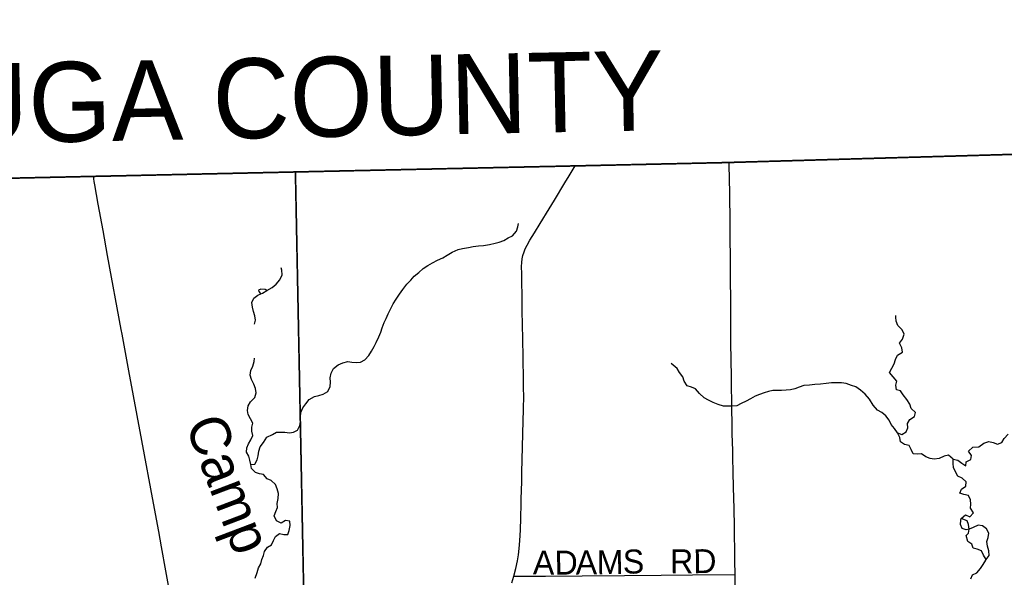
# Model space of a CAD drawing. Header units: feet. Extents: x 2113747 to 2516209, y 960708 to 1356798.
# Tile 243 of 253: x 2349949 to 2362262, y 1217378 to 1224357. Entities that reach past the tile are written whole.
import ezdxf

# ---------------------------------------------------------------- set-up
doc = ezdxf.new("R2010")
doc.units = ezdxf.units.FT
doc.header["$LTSCALE"] = 50
doc.header["$MEASUREMENT"] = 0
doc.linetypes.add('OhDOT_USTN3', pattern=[0.22, 0.165, -0.055])
for name, color, linetype in [('0_Xref', 7, 'Continuous'), ('GM_X_Adjacent_County', 251, 'OhDOT_USTN3'), ('GM_X_Adjacent_County_Text', 251, 'Continuous'), ('GM_X_County', 251, 'OhDOT_USTN3'), ('GM_X_County_Road', 3, 'Continuous'), ('GM_X_Minor_Lake', 5, 'Continuous'), ('GM_X_Minor_River', 5, 'Continuous'), ('GM_X_Minor_River_Text', 5, 'Continuous'), ('GM_X_State_Route', 1, 'Continuous'), ('GM_X_Township', 251, 'OhDOT_USTN3'), ('GM_X_Township_Road', 4, 'Continuous'), ('GM_X_Township_Road_Text', 4, 'Continuous')]:
    doc.layers.add(name, color=color, linetype=linetype)
doc.styles.add('Styledgn030', font='dgn030.shx')
doc.styles.add('Styledgn031', font='dgn031.shx')

# ---------------------------------------------------------------- blocks, each defined once
blk = doc.blocks.new('POR')
at = {"layer": 'GM_X_Adjacent_County', "flags": 128}
blk.add_lwpolyline([(2351052, 1329594), (2350879, 1334708), (2350792, 1338454), (2350668, 1343782), (2350610, 1346277), (2350532, 1349652), (2350399, 1355339), (2350380, 1356156), (2355988, 1356270), (2362156, 1356413), (2364414, 1356333), (2367820, 1356544), (2373683, 1356692), (2373929, 1356688), (2374041, 1356698), (2374297, 1356706), (2374557, 1356715), (2374611, 1356721), (2377535, 1356798), (2377674, 1350903), (2377693, 1350175), (2377735, 1349029), (2377727, 1347899), (2377725, 1347726), (2377787, 1343505), (2377836, 1339123), (2378017, 1330260), (2378023, 1327034), (2378033, 1326391), (2378043, 1325696), (2378197, 1317523), (2378303, 1312083), (2378402, 1304573), (2378434, 1301944), (2378438, 1301599), (2378501, 1296323), (2378561, 1291324), (2378588, 1289004), (2378621, 1286248), (2378649, 1283902), (2378676, 1281682), (2378707, 1279034), (2378754, 1276290), (2378873, 1270911), (2378866, 1269735), (2378972, 1263471), (2379228, 1251500), (2379253, 1249553), (2379296, 1246319), (2379404, 1237933), (2379428, 1236058), (2379498, 1231510), (2379605, 1226364), (2379690, 1223029), (2374472, 1222924), (2372194, 1222881), (2369645, 1222836), (2365829, 1222755), (2364180, 1222723), (2358764, 1222568), (2356858, 1222526), (2353397, 1222451), (2350843, 1222395), (2349300, 1222361), (2344324, 1222288), (2343737, 1222286), (2341239, 1222245), (2338510, 1222201), (2335682, 1222157), (2333341, 1222133), (2327982, 1222076), (2326584, 1222061), (2319071, 1221920), (2315600, 1221874), (2313088, 1221841), (2308426, 1221766), (2303374, 1221676), (2299175, 1221609), (2298613, 1221605), (2295595, 1221591), (2294724, 1221588), (2291838, 1221592), (2289133, 1221589), (2288155, 1221588), (2287634, 1221587), (2287284, 1221586), (2279436, 1221567), (2276584, 1221584), (2274226, 1221624), (2272941, 1221646), (2272892, 1224958), (2272866, 1226650), (2272826, 1229297), (2272742, 1235619), (2272726, 1236335), (2272653, 1239712), (2272622, 1242715), (2272608, 1245574), (2272603, 1246466), (2272594, 1248305), (2272592, 1248752), (2272590, 1249141), (2272589, 1249331), (2273862, 1249362), (2276805, 1249432), (2277390, 1249446), (2277328, 1250381), (2277211, 1252110), (2277171, 1252707), (2276903, 1256950), (2274507, 1256901), (2272767, 1256889), (2272604, 1256898), (2272557, 1259612), (2272556, 1260536), (2272556, 1262103), (2272569, 1262896), (2272555, 1264930), (2272507, 1273183), (2272471, 1276565), (2272465, 1277200), (2272455, 1278617), (2272446, 1280038), (2272428, 1282835), (2272420, 1284105), (2272413, 1285151), (2272362, 1289611), (2272348, 1290511), (2272340, 1292585), (2272240, 1297398), (2272203, 1299771), (2272161, 1302392), (2279883, 1302541), (2283687, 1302615), (2294075, 1302763), (2295568, 1302772), (2298199, 1302788), (2298196, 1305189), (2298196, 1305529), (2298188, 1311966), (2298187, 1312321), (2298208, 1319400), (2298174, 1322862), (2298177, 1328362), (2298177, 1328633), (2299094, 1328650), (2302358, 1328712), (2307027, 1328846), (2308136, 1328857), (2310412, 1328865), (2312316, 1328941), (2312728, 1328943), (2313244, 1328952), (2315940, 1328993), (2319296, 1329027), (2324555, 1329127), (2326471, 1329162), (2329806, 1329195), (2329825, 1329214), (2329835, 1329221), (2329851, 1329224), (2329869, 1329225), (2330942, 1329244), (2332564, 1329274), (2338225, 1329379), (2338797, 1329389), (2339341, 1329399), (2340797, 1329426), (2342861, 1329465), (2347906, 1329546), (2351052, 1329594)], dxfattribs=at)
at = {"layer": 'GM_X_County', "flags": 128}
blk.add_lwpolyline([(2353397, 1222451), (2356858, 1222526), (2358764, 1222568), (2364180, 1222723), (2365829, 1222755), (2369645, 1222836), (2372194, 1222881), (2374472, 1222924), (2379690, 1223029), (2379735, 1219826), (2379742, 1219374), (2379833, 1216178), (2380014, 1209139), (2380003, 1203413), (2380022, 1202249), (2380179, 1195356), (2380181, 1194352), (2380359, 1187412), (2380412, 1186569), (2380419, 1184193), (2380463, 1181823), (2380682, 1170163), (2380746, 1166807), (2380771, 1165044), (2380824, 1161382), (2380824, 1161039), (2380878, 1157552), (2380892, 1156694), (2381026, 1152330), (2381034, 1152023), (2381158, 1145150), (2381235, 1140057), (2381269, 1137568), (2381334, 1132856), (2381336, 1132676), (2381343, 1132210), (2381380, 1130882), (2381388, 1130504), (2381409, 1129491), (2381422, 1128859), (2381524, 1123853), (2381544, 1122872), (2381624, 1118858), (2381679, 1116097), (2382044, 1104151), (2382074, 1096083), (2382125, 1091787), (2380307, 1091766), (2379221, 1091753), (2378988, 1091751), (2374063, 1091696), (2368829, 1091637), (2365146, 1091594), (2364291, 1091584), (2363494, 1091575), (2360811, 1091544), (2360599, 1091542), (2358848, 1091522), (2355371, 1091477), (2352195, 1091435), (2348514, 1091386), (2345661, 1091348), (2342697, 1091308), (2341799, 1091296), (2335157, 1091206), (2333216, 1091180), (2331837, 1091161), (2328725, 1091118), (2328615, 1091117), (2326938, 1091094), (2326732, 1091091), (2324108, 1091056), (2318107, 1090974), (2313863, 1090917), (2307056, 1090903), (2301402, 1090840), (2299895, 1090831), (2299145, 1090827), (2298147, 1090820), (2294565, 1090800), (2294190, 1090795), (2291695, 1090779), (2287536, 1090733), (2283974, 1090692), (2281184, 1090660), (2280571, 1090646), (2279737, 1090638), (2276111, 1090564), (2275965, 1090561), (2275354, 1090544), (2275300, 1090545), (2274067, 1090515), (2274049, 1092053), (2274045, 1093010), (2274019, 1094549), (2274003, 1096382), (2273944, 1101977), (2273923, 1103969), (2273928, 1105260), (2273895, 1107881), (2273890, 1108659), (2273892, 1109492), (2273890, 1109708), (2273889, 1109866), (2273885, 1110318), (2273884, 1110420), (2273881, 1110748), (2273878, 1111173), (2273872, 1111794), (2273868, 1112294), (2273861, 1113069), (2273860, 1113281), (2273857, 1113575), (2273857, 1113636), (2273852, 1114201), (2273851, 1114281), (2273848, 1114656), (2273845, 1115019), (2273878, 1116829), (2273877, 1118817), (2273859, 1119170), (2273866, 1121327), (2273809, 1124393), (2273800, 1125028), (2273794, 1125938), (2273794, 1126045), (2273791, 1126395), (2273784, 1127599), (2273782, 1127896), (2273782, 1128013), (2273776, 1128908), (2273762, 1131307), (2273735, 1134958), (2273727, 1137672), (2273708, 1143906), (2273707, 1144117), (2273652, 1147706), (2273648, 1148193), (2273645, 1148717), (2273636, 1149823), (2273632, 1150488), (2273596, 1155295), (2273585, 1158808), (2273560, 1160546), (2273539, 1163372), (2273486, 1167056), (2273465, 1168621), (2273462, 1168895), (2273426, 1173044), (2273428, 1173104), (2273415, 1174720), (2273392, 1176176), (2273394, 1176620), (2273384, 1177023), (2273358, 1177776), (2273351, 1179125), (2273359, 1179654), (2273321, 1182083), (2273216, 1187364), (2273164, 1190519), (2273176, 1191453), (2273228, 1192712), (2273152, 1195400), (2273193, 1198453), (2273071, 1206556), (2272991, 1215563), (2272975, 1216501), (2272977, 1217406), (2272968, 1218487), (2272962, 1219225), (2272959, 1219527), (2272955, 1219996), (2272952, 1220381), (2272949, 1220734), (2272946, 1221095), (2272941, 1221646), (2274226, 1221624), (2276584, 1221584), (2279436, 1221567), (2287284, 1221586), (2287634, 1221587), (2288155, 1221588), (2289133, 1221589), (2291838, 1221592), (2294724, 1221588), (2295595, 1221591), (2298613, 1221605), (2299175, 1221609), (2303374, 1221676), (2308426, 1221766), (2313088, 1221841), (2315600, 1221874), (2319071, 1221920), (2326584, 1222061), (2327982, 1222076), (2333341, 1222133), (2335682, 1222157), (2338510, 1222201), (2341239, 1222245), (2343737, 1222286), (2344324, 1222288), (2349300, 1222361), (2350843, 1222395), (2353397, 1222451)], dxfattribs=at)
at = {"layer": 'GM_X_County_Road', "flags": 128}
for points in [[(2358895, 1217414), (2358894, 1217586), (2358893, 1217628), (2358893, 1217662), (2358892, 1217672), (2358892, 1217713), (2358892, 1217765), (2358890, 1217864), (2358888, 1218015), (2358883, 1218234), (2358876, 1218506), (2358872, 1218693), (2358868, 1218877), (2358866, 1218976), (2358864, 1219058), (2358860, 1219186), (2358858, 1219333), (2358855, 1219454), (2358849, 1219887), (2358844, 1220314), (2358843, 1220758), (2358842, 1220894), (2358840, 1221064), (2358838, 1221356), (2358834, 1221643), (2358832, 1221813), (2358828, 1222187), (2358823, 1222539), (2358822, 1222570)], [(2351885, 1216817), (2351883, 1216840), (2351882, 1216858), (2351880, 1216867), (2351877, 1216895), (2351870, 1216934), (2351865, 1216970), (2351854, 1217032), (2351844, 1217092), (2351777, 1217461), (2351721, 1217760), (2351688, 1217950), (2351621, 1218308), (2351477, 1219090), (2351313, 1219963), (2351230, 1220419), (2351219, 1220481), (2351048, 1221405), (2350991, 1221717), (2350932, 1222048), (2350890, 1222288), (2350882, 1222332), (2350877, 1222366), (2350875, 1222396)], [(2358924, 1214685), (2358921, 1214976), (2358920, 1215073), (2358918, 1215240), (2358918, 1215303), (2358917, 1215371), (2358916, 1215506), (2358913, 1215687), (2358911, 1215802), (2358911, 1215894), (2358911, 1215923), (2358909, 1216117), (2358906, 1216254), (2358904, 1216538), (2358900, 1216905), (2358898, 1217040), (2358896, 1217163), (2358895, 1217414)]]:
    blk.add_lwpolyline(points, dxfattribs=at)
at = {"layer": 'GM_X_Minor_Lake'}
blk.add_line((2352956, 1220935), (2352964, 1220925), dxfattribs=at)
at = {"layer": 'GM_X_Minor_Lake', "flags": 128}
blk.add_lwpolyline([(2352964, 1220925), (2352985, 1220934), (2353038, 1220968), (2353018, 1220978), (2352966, 1220983), (2352936, 1220971), (2352938, 1220957), (2352956, 1220935)], dxfattribs=at)
at = {"layer": 'GM_X_Minor_River', "flags": 128}
for points in [[(2352841, 1218791), (2352891, 1218793), (2352919, 1218848), (2352933, 1218898), (2352940, 1218956), (2352958, 1219013), (2352997, 1219067), (2353039, 1219132), (2353109, 1219166), (2353161, 1219195), (2353215, 1219195), (2353265, 1219194), (2353321, 1219188), (2353373, 1219193), (2353425, 1219221), (2353452, 1219276), (2353460, 1219330), (2353461, 1219388), (2353465, 1219440), (2353489, 1219497), (2353526, 1219551), (2353568, 1219602), (2353634, 1219642), (2353690, 1219655), (2353746, 1219669), (2353803, 1219704), (2353831, 1219764), (2353837, 1219819), (2353832, 1219875), (2353844, 1219931), (2353875, 1219990), (2353931, 1220036), (2353989, 1220063), (2354051, 1220077), (2354101, 1220072), (2354159, 1220066), (2354211, 1220071), (2354265, 1220099), (2354315, 1220154), (2354348, 1220210), (2354380, 1220267), (2354407, 1220317), (2354441, 1220388), (2354466, 1220448), (2354482, 1220502), (2354508, 1220565), (2354531, 1220619), (2354557, 1220675), (2354590, 1220742), (2354620, 1220800), (2354657, 1220861), (2354697, 1220923), (2354739, 1220982), (2354790, 1221045), (2354840, 1221095), (2354883, 1221148), (2354939, 1221192), (2354995, 1221241), (2355053, 1221280), (2355112, 1221312), (2355172, 1221345), (2355240, 1221377), (2355294, 1221408), (2355358, 1221449), (2355432, 1221481), (2355486, 1221492), (2355560, 1221506), (2355620, 1221517), (2355688, 1221526), (2355750, 1221532), (2355824, 1221545), (2355894, 1221559), (2355946, 1221574), (2356003, 1221594), (2356059, 1221625), (2356113, 1221653), (2356161, 1221710), (2356178, 1221764), (2356186, 1221807)], [(2353038, 1220968), (2353106, 1221007), (2353158, 1221047), (2353201, 1221102), (2353231, 1221164), (2353227, 1221220), (2353218, 1221252)], [(2352885, 1220547), (2352897, 1220598), (2352889, 1220652), (2352872, 1220704), (2352862, 1220758), (2352853, 1220816), (2352877, 1220870), (2352929, 1220907), (2352964, 1220925)], [(2360925, 1219185), (2360982, 1219165), (2361035, 1219200), (2361055, 1219250), (2361053, 1219302), (2361082, 1219355), (2361138, 1219389), (2361152, 1219441), (2361097, 1219491), (2361081, 1219547), (2361044, 1219603), (2360996, 1219661), (2360963, 1219713), (2360913, 1219724), (2360907, 1219783), (2360920, 1219833), (2360872, 1219889), (2360827, 1219940), (2360857, 1219995), (2360884, 1220049), (2360900, 1220104), (2360928, 1220160), (2360987, 1220197), (2360981, 1220249), (2360950, 1220309), (2360990, 1220359), (2361010, 1220422), (2360985, 1220474), (2360929, 1220531), (2360910, 1220583), (2360906, 1220635), (2360906, 1220653)], [(2352841, 1218791), (2352827, 1218843), (2352816, 1218893), (2352786, 1218945), (2352790, 1218999), (2352809, 1219050), (2352839, 1219100), (2352864, 1219154), (2352850, 1219206), (2352850, 1219259), (2352865, 1219309), (2352835, 1219363), (2352806, 1219415), (2352798, 1219467), (2352805, 1219523), (2352837, 1219574), (2352889, 1219630), (2352908, 1219687), (2352898, 1219739), (2352875, 1219795), (2352847, 1219853), (2352832, 1219907), (2352840, 1219967), (2352864, 1220021), (2352883, 1220078), (2352885, 1220120)], [(2362034, 1217601), (2362071, 1217653), (2362067, 1217709), (2362050, 1217769), (2362044, 1217825), (2362061, 1217878), (2362067, 1217930), (2362038, 1217984), (2361988, 1218024), (2361934, 1218029), (2361874, 1218003), (2361822, 1217980), (2361814, 1218041), (2361797, 1218084), (2361721, 1218116), (2361775, 1218160), (2361831, 1218137), (2361877, 1218187), (2361838, 1218243), (2361842, 1218293), (2361841, 1218347), (2361813, 1218403), (2361757, 1218413), (2361706, 1218433), (2361728, 1218483), (2361782, 1218518), (2361785, 1218572), (2361735, 1218619), (2361683, 1218645), (2361650, 1218699), (2361628, 1218751), (2361623, 1218801), (2361623, 1218857), (2361564, 1218905), (2361510, 1218895), (2361449, 1218864), (2361387, 1218855), (2361337, 1218863), (2361280, 1218887), (2361228, 1218922), (2361176, 1218920), (2361124, 1218925), (2361099, 1218977), (2361071, 1219029), (2361015, 1219039), (2360964, 1219075), (2360954, 1219127), (2360925, 1219185), (2360889, 1219239), (2360848, 1219292), (2360822, 1219346), (2360782, 1219398), (2360731, 1219440), (2360677, 1219470), (2360624, 1219531), (2360576, 1219609), (2360521, 1219671), (2360465, 1219719), (2360404, 1219760), (2360350, 1219780), (2360286, 1219803), (2360227, 1219811), (2360161, 1219814), (2360099, 1219810), (2360033, 1219805), (2359963, 1219797), (2359893, 1219792), (2359825, 1219782), (2359757, 1219777), (2359695, 1219758), (2359643, 1219736), (2359587, 1219725), (2359535, 1219719), (2359477, 1219715), (2359427, 1219718), (2359367, 1219714), (2359313, 1219703), (2359257, 1219687), (2359199, 1219666), (2359147, 1219644), (2359089, 1219611), (2359034, 1219582), (2358972, 1219552), (2358918, 1219525), (2358852, 1219519), (2358802, 1219518), (2358750, 1219522), (2358684, 1219539), (2358623, 1219567), (2358561, 1219595), (2358507, 1219626), (2358452, 1219678), (2358402, 1219736), (2358351, 1219757), (2358297, 1219775), (2358259, 1219831), (2358240, 1219889), (2358202, 1219941), (2358173, 1219993), (2358123, 1220032), (2358095, 1220054)], [(2361623, 1218857), (2361679, 1218846), (2361729, 1218806), (2361780, 1218774), (2361785, 1218825), (2361843, 1218853), (2361853, 1218903), (2361816, 1218957), (2361870, 1219006), (2361942, 1219012), (2362006, 1219055), (2362070, 1219076), (2362122, 1219066), (2362176, 1219043), (2362230, 1219065), (2362262, 1219117), (2362311, 1219170)], [(2352895, 1217367), (2352918, 1217437), (2352936, 1217495), (2352963, 1217548), (2352975, 1217600), (2352997, 1217650), (2353010, 1217701), (2353046, 1217755), (2353098, 1217786), (2353123, 1217840), (2353147, 1217890), (2353199, 1217927), (2353251, 1217915), (2353303, 1217914), (2353319, 1217966), (2353330, 1218026), (2353328, 1218081), (2353273, 1218090), (2353218, 1218056), (2353161, 1218085), (2353133, 1218149), (2353154, 1218200), (2353172, 1218250), (2353168, 1218302), (2353183, 1218366), (2353187, 1218425), (2353170, 1218485), (2353150, 1218541), (2353095, 1218588), (2353043, 1218612), (2352997, 1218664), (2352946, 1218675), (2352896, 1218689), (2352848, 1218741), (2352841, 1218791)], [(2362034, 1217601), (2362003, 1217656), (2361977, 1217708), (2361924, 1217730), (2361874, 1217742), (2361858, 1217794), (2361807, 1217827), (2361786, 1217903), (2361815, 1217932), (2361822, 1217980), (2361786, 1217972), (2361734, 1217987), (2361716, 1218039), (2361717, 1218092), (2361721, 1218116)], [(2361843, 1217360), (2361863, 1217411), (2361917, 1217435), (2361966, 1217490), (2361996, 1217540), (2362030, 1217594), (2362034, 1217601)]]:
    blk.add_lwpolyline(points, dxfattribs=at)
at = {"layer": 'GM_X_State_Route', "flags": 128}
blk.add_lwpolyline([(2356105, 1217310), (2356129, 1217393), (2356153, 1217487), (2356174, 1217583), (2356187, 1217660), (2356197, 1217738), (2356205, 1217833), (2356212, 1217974), (2356217, 1218118), (2356220, 1218302), (2356222, 1218361), (2356228, 1218571), (2356230, 1218695), (2356237, 1219006), (2356242, 1219178), (2356249, 1219482), (2356252, 1219650), (2356251, 1219742), (2356251, 1219820), (2356250, 1219876), (2356249, 1219938), (2356248, 1219955), (2356247, 1220020), (2356245, 1220122), (2356245, 1220164), (2356241, 1220328), (2356240, 1220361), (2356234, 1220715), (2356231, 1220886), (2356227, 1221092), (2356227, 1221174), (2356225, 1221267), (2356228, 1221319), (2356234, 1221362), (2356243, 1221407), (2356257, 1221452), (2356272, 1221489), (2356295, 1221536), (2356330, 1221596), (2356387, 1221688), (2356458, 1221806), (2356571, 1221991), (2356636, 1222098), (2356766, 1222314), (2356820, 1222404), (2356881, 1222505), (2356896, 1222528)], dxfattribs=at)
at = {"layer": 'GM_X_Township', "flags": 128}
for points in [[(2353397, 1222451), (2356858, 1222526), (2358764, 1222568), (2364180, 1222723), (2365829, 1222755), (2369645, 1222836), (2372194, 1222881), (2374472, 1222924), (2379690, 1223029), (2379735, 1219826), (2379742, 1219374), (2379833, 1216178), (2380014, 1209139), (2380003, 1203413), (2380022, 1202249), (2380179, 1195356), (2376656, 1195310), (2375116, 1195276), (2374836, 1195272), (2372692, 1195272), (2366875, 1195235), (2365880, 1195226), (2359057, 1195164), (2357966, 1195170), (2357548, 1195159), (2354856, 1195134), (2353908, 1195164), (2353892, 1195968), (2353885, 1196280), (2353880, 1196527), (2353876, 1196719), (2353851, 1197693), (2353833, 1198882), (2353829, 1198960), (2353831, 1199153), (2353819, 1199782), (2353821, 1200258), (2353808, 1201121), (2353792, 1201872), (2353781, 1202403), (2353645, 1208790), (2353657, 1209132), (2353654, 1209648), (2353508, 1216821), (2353397, 1222451)], [(2327982, 1222076), (2333341, 1222133), (2335682, 1222157), (2338510, 1222201), (2341239, 1222245), (2343737, 1222286), (2344324, 1222288), (2349300, 1222361), (2350843, 1222395), (2353397, 1222451), (2353508, 1216821), (2353654, 1209648), (2353657, 1209132), (2353645, 1208790), (2353781, 1202403), (2353792, 1201872), (2353808, 1201121), (2353821, 1200258), (2353819, 1199782), (2353831, 1199153), (2353829, 1198960), (2353833, 1198882), (2353851, 1197693), (2353876, 1196719), (2353880, 1196527), (2353885, 1196280), (2353892, 1195968), (2353908, 1195164), (2347306, 1195156), (2344005, 1195134), (2340985, 1195138), (2340041, 1195153), (2338450, 1195157), (2336454, 1195161), (2330756, 1195208), (2328175, 1195267), (2328172, 1197915), (2328164, 1198937), (2328116, 1204996), (2328088, 1208595), (2328082, 1214984), (2327993, 1220659), (2327982, 1222076)]]:
    blk.add_lwpolyline(points, dxfattribs=at)
at = {"layer": 'GM_X_Township_Road', "flags": 128}
blk.add_lwpolyline([(2356129, 1217393), (2356157, 1217393), (2356523, 1217392), (2356984, 1217395), (2357511, 1217401), (2357973, 1217407), (2358363, 1217409), (2358895, 1217414)], dxfattribs=at)
at = {"layer": 'GM_X_Adjacent_County_Text', "insert": (2346277, 1222730), "char_height": 1000, "attachment_point": 7, "rotation": 1.1224, "line_spacing_factor": 0.8, "style": 'Styledgn030'}
blk.add_mtext('{\\Fdgn000|c0;\\C256;GEAUGA COUNTY}', dxfattribs=at)
at = {"layer": 'GM_X_Minor_River_Text', "insert": (2351873, 1219241), "char_height": 500.31, "attachment_point": 7, "rotation": 290.7907, "line_spacing_factor": 0.8, "style": 'Styledgn031'}
blk.add_mtext('{\\Fdgn000|c0;\\C256;Camp}', dxfattribs=at)
at = {"layer": 'GM_X_Township_Road_Text', "char_height": 300, "attachment_point": 7, "line_spacing_factor": 0.8, "style": 'Styledgn030'}
for s, insert, rotation in [('{\\Fdgn000|c0;\\C256;A}', (2356366, 1217414), 359.4135), ('{\\Fdgn000|c0;\\C256;D}', (2356639, 1217411), 0.567), ('{\\Fdgn000|c0;\\C256;A}', (2356903, 1217413), 0.6364), ('{\\Fdgn000|c0;\\C256;M}', (2357167, 1217416), 0.6371), ('{\\Fdgn000|c0;\\C256;S}', (2357493, 1217420), 0.6367), ('{\\Fdgn000|c0;\\C256;RD}', (2358084, 1217427), 0.4892)]:
    blk.add_mtext(s, dxfattribs=dict(at, insert=insert, rotation=rotation))

msp = doc.modelspace()

# ---------------------------------------------------------------- block references
at = {"layer": '0_Xref'}
msp.add_blockref('POR', (0, 0), dxfattribs=at)

doc.saveas('drawing.dxf')
